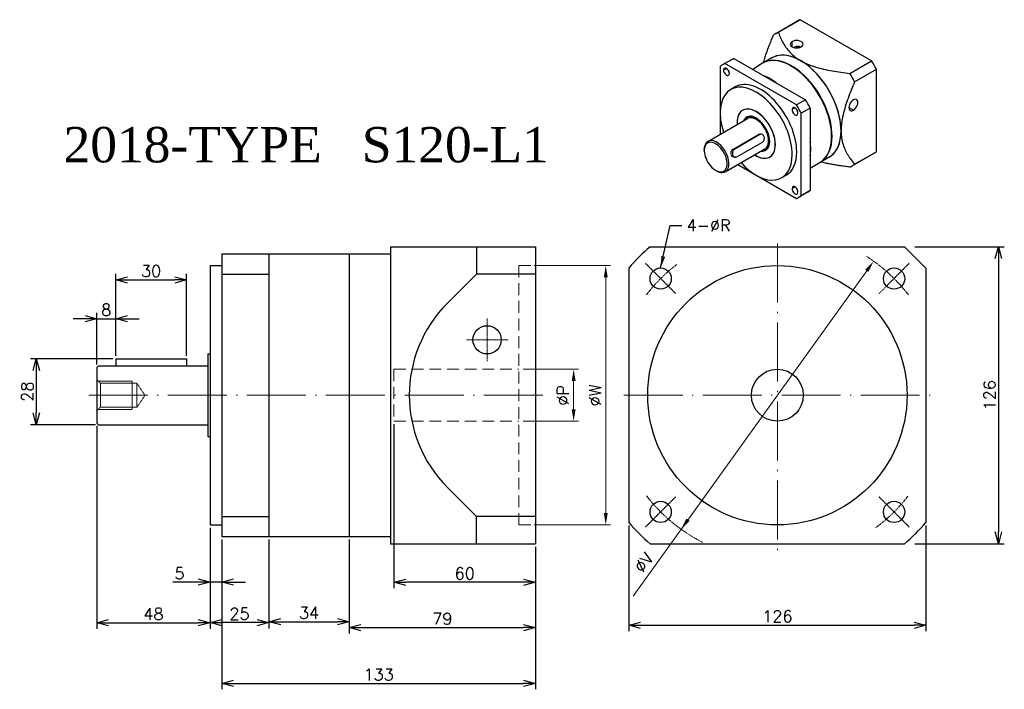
# Model space of a CAD drawing. Header units: millimetres. Extents: x 1580 to 2947, y 1841 to 2449.
# Tile 3 of 5: x 1794 to 2212, y 2160 to 2444. Entities that reach past the tile are written whole.
import ezdxf

# ---------------------------------------------------------------- set-up
doc = ezdxf.new("R2010")
doc.units = ezdxf.units.MM
doc.linetypes.add('CEN', pattern=[0.67, 0.5, -0.08, 0.01, -0.08])
doc.linetypes.add('DASHED', pattern=[0.75, 0.5, -0.25])
for name, color, linetype, lineweight in [('AM_0', 7, 'Continuous', 50), ('CEN', 6, 'CEN', 15), ('DASH', 1, 'DASHED', 15), ('DIM', 4, 'Continuous', 15)]:
    doc.layers.add(name, color=color, linetype=linetype, lineweight=lineweight)
doc.styles.get("Standard").update_dxf_attribs({"font": 'txt.shx', "bigfont": 'chineset.shx'})
doc.dimstyles.new('ISO-25', dxfattribs={"dimscale": 2, "dimtxt": 2.5, "dimasz": 2.5, "dimexe": 1.25, "dimexo": 0.625, "dimtad": 1, "dimtxsty": 'Standard', "dimblk": 'OPEN30', "dimcen": 2.5, "dimclrd": 1, "dimclre": 1, "dimadec": 0, "dimazin": 0, "dimtfac": 1, "dimtmove": 0, "dimatfit": 3, "dimfxl": 1, "dimarcsym": 0})
doc.dimstyles.get("Standard").update_dxf_attribs({"dimtxt": 0.18, "dimasz": 0.18, "dimexe": 0.18, "dimexo": 0.0625, "dimgap": 0.09, "dimtad": 0, "dimtih": 1, "dimtoh": 1, "dimdec": 4, "dimzin": 0, "dimdsep": 46, "dimtxsty": 'Standard', "dimcen": 0.09, "dimadec": 0, "dimazin": 0, "dimtfac": 1, "dimtdec": 4, "dimtofl": 0, "dimtmove": 0, "dimatfit": 3, "dimfxl": 1, "dimtolj": 1, "dimtzin": 0, "dimarcsym": 0})

# ---------------------------------------------------------------- blocks, each defined once
blk = doc.blocks.new('_Open30')
at = {"color": 0, "linetype": 'ByBlock', "lineweight": -2}
for p, q in [((-1, 0.268), (0, 0)), ((0, 0), (-1, -0.268)), ((0, 0), (-1, 0))]:
    blk.add_line(p, q, dxfattribs=at)
blk = doc.blocks.new('*D14')
at = {"color": 1, "lineweight": -2, "transparency": 16777216}
for p, q in [((1934.13, 2223.27), (1934.13, 2183.44)), ((2013.13, 2220.27), (2013.13, 2183.44)), ((1939.13, 2185.94), (2008.13, 2185.94))]:
    blk.add_line(p, q, dxfattribs=at)
at = {"layer": 'Defpoints', "color": 0, "transparency": 16777216}
for p in [(1934.13, 2224.52), (2013.13, 2221.52), (2013.13, 2185.94)]:
    blk.add_point(p, dxfattribs=at)
at = {"color": 1, "lineweight": -2, "transparency": 16777216, "xscale": 5, "yscale": 5, "zscale": 5, "rotation": 180}
blk.add_blockref('_Open30', (1934.13, 2185.94), dxfattribs=at)
at = {"color": 1, "lineweight": -2, "transparency": 16777216, "xscale": 5, "yscale": 5, "zscale": 5}
blk.add_blockref('_Open30', (2013.13, 2185.94), dxfattribs=at)
at = {"color": 0, "transparency": 16777216, "insert": (1973.63, 2189.69), "char_height": 5, "attachment_point": 5}
blk.add_mtext('79', dxfattribs=at)
blk = doc.blocks.new('*D16')
at = {"color": 1, "lineweight": -2, "transparency": 16777216}
for p, q in [((1827.13, 2271.47), (1827.13, 2185.47)), ((1875.13, 2228.27), (1875.13, 2185.47)), ((1832.13, 2187.97), (1870.13, 2187.97))]:
    blk.add_line(p, q, dxfattribs=at)
at = {"layer": 'Defpoints', "color": 0, "transparency": 16777216}
for p in [(1827.13, 2272.72), (1875.13, 2229.52), (1875.13, 2187.97)]:
    blk.add_point(p, dxfattribs=at)
at = {"color": 1, "lineweight": -2, "transparency": 16777216, "xscale": 5, "yscale": 5, "zscale": 5, "rotation": 180}
blk.add_blockref('_Open30', (1827.13, 2187.97), dxfattribs=at)
at = {"color": 1, "lineweight": -2, "transparency": 16777216, "xscale": 5, "yscale": 5, "zscale": 5}
blk.add_blockref('_Open30', (1875.13, 2187.97), dxfattribs=at)
at = {"color": 0, "transparency": 16777216, "insert": (1851.13, 2191.72), "char_height": 5, "attachment_point": 5}
blk.add_mtext('48', dxfattribs=at)
blk = doc.blocks.new('*D17')
at = {"color": 1, "lineweight": -2, "transparency": 16777216}
for p, q in [((1875.13, 2228.27), (1875.13, 2202.72)), ((1880.13, 2223.27), (1880.13, 2202.72)), ((1870.13, 2205.22), (1859.29, 2205.22)), ((1880.13, 2205.22), (1875.13, 2205.22)), ((1885.13, 2205.22), (1890.13, 2205.22))]:
    blk.add_line(p, q, dxfattribs=at)
at = {"layer": 'Defpoints', "color": 0, "transparency": 16777216}
for p in [(1875.13, 2229.52), (1880.13, 2224.52), (1875.13, 2205.22)]:
    blk.add_point(p, dxfattribs=at)
at = {"color": 1, "lineweight": -2, "transparency": 16777216, "xscale": 5, "yscale": 5, "zscale": 5}
blk.add_blockref('_Open30', (1875.13, 2205.22), dxfattribs=at)
at = {"color": 1, "lineweight": -2, "transparency": 16777216, "xscale": 5, "yscale": 5, "zscale": 5, "rotation": 180}
blk.add_blockref('_Open30', (1880.13, 2205.22), dxfattribs=at)
at = {"color": 0, "transparency": 16777216, "insert": (1862.21, 2208.97), "char_height": 5, "attachment_point": 5}
blk.add_mtext('5', dxfattribs=at)
blk = doc.blocks.new('*D18')
at = {"color": 1, "lineweight": -2, "transparency": 16777216}
for p, q in [((1875.13, 2228.27), (1875.13, 2185.54)), ((1900.13, 2223.27), (1900.13, 2185.54)), ((1895.13, 2188.04), (1880.13, 2188.04))]:
    blk.add_line(p, q, dxfattribs=at)
at = {"layer": 'Defpoints', "color": 0, "transparency": 16777216}
for p in [(1875.13, 2229.52), (1900.13, 2224.52), (1875.13, 2188.04)]:
    blk.add_point(p, dxfattribs=at)
at = {"color": 1, "lineweight": -2, "transparency": 16777216, "xscale": 5, "yscale": 5, "zscale": 5, "rotation": 180}
blk.add_blockref('_Open30', (1875.13, 2188.04), dxfattribs=at)
at = {"color": 1, "lineweight": -2, "transparency": 16777216, "xscale": 5, "yscale": 5, "zscale": 5}
blk.add_blockref('_Open30', (1900.13, 2188.04), dxfattribs=at)
at = {"color": 0, "transparency": 16777216, "insert": (1887.63, 2191.79), "char_height": 5, "attachment_point": 5}
blk.add_mtext('25', dxfattribs=at)
blk = doc.blocks.new('*D19')
at = {"color": 1, "lineweight": -2, "transparency": 16777216}
for p, q in [((1900.13, 2223.27), (1900.13, 2185.93)), ((1934.13, 2223.27), (1934.13, 2185.93)), ((1905.13, 2188.43), (1929.13, 2188.43))]:
    blk.add_line(p, q, dxfattribs=at)
at = {"layer": 'Defpoints', "color": 0, "transparency": 16777216}
for p in [(1900.13, 2224.52), (1934.13, 2224.52), (1934.13, 2188.43)]:
    blk.add_point(p, dxfattribs=at)
at = {"color": 1, "lineweight": -2, "transparency": 16777216, "xscale": 5, "yscale": 5, "zscale": 5, "rotation": 180}
blk.add_blockref('_Open30', (1900.13, 2188.43), dxfattribs=at)
at = {"color": 1, "lineweight": -2, "transparency": 16777216, "xscale": 5, "yscale": 5, "zscale": 5}
blk.add_blockref('_Open30', (1934.13, 2188.43), dxfattribs=at)
at = {"color": 0, "transparency": 16777216, "insert": (1917.13, 2192.18), "char_height": 5, "attachment_point": 5}
blk.add_mtext('34', dxfattribs=at)
blk = doc.blocks.new('*D21')
at = {"color": 1, "lineweight": -2, "transparency": 16777216}
for p, q in [((1880.13, 2223.27), (1880.13, 2159.76)), ((2013.13, 2220.27), (2013.13, 2159.76)), ((1885.13, 2162.26), (2008.13, 2162.26))]:
    blk.add_line(p, q, dxfattribs=at)
at = {"layer": 'Defpoints', "color": 0, "transparency": 16777216}
for p in [(1880.13, 2224.52), (2013.13, 2221.52), (2013.13, 2162.26)]:
    blk.add_point(p, dxfattribs=at)
at = {"color": 1, "lineweight": -2, "transparency": 16777216, "xscale": 5, "yscale": 5, "zscale": 5, "rotation": 180}
blk.add_blockref('_Open30', (1880.13, 2162.26), dxfattribs=at)
at = {"color": 1, "lineweight": -2, "transparency": 16777216, "xscale": 5, "yscale": 5, "zscale": 5}
blk.add_blockref('_Open30', (2013.13, 2162.26), dxfattribs=at)
at = {"color": 0, "transparency": 16777216, "insert": (1946.63, 2166.01), "char_height": 5, "attachment_point": 5}
blk.add_mtext('133', dxfattribs=at)
blk = doc.blocks.new('*D22')
at = {"color": 1, "lineweight": -2, "transparency": 16777216}
for p, q in [((1953.13, 2272.27), (1953.13, 2202.65)), ((2013.13, 2220.27), (2013.13, 2202.65)), ((2008.13, 2205.15), (1958.13, 2205.15))]:
    blk.add_line(p, q, dxfattribs=at)
at = {"layer": 'Defpoints', "color": 0, "transparency": 16777216}
for p in [(1953.13, 2273.52), (2013.13, 2221.52), (1953.13, 2205.15)]:
    blk.add_point(p, dxfattribs=at)
at = {"color": 1, "lineweight": -2, "transparency": 16777216, "xscale": 5, "yscale": 5, "zscale": 5, "rotation": 180}
blk.add_blockref('_Open30', (1953.13, 2205.15), dxfattribs=at)
at = {"color": 1, "lineweight": -2, "transparency": 16777216, "xscale": 5, "yscale": 5, "zscale": 5}
blk.add_blockref('_Open30', (2013.13, 2205.15), dxfattribs=at)
at = {"color": 0, "transparency": 16777216, "insert": (1983.13, 2208.9), "char_height": 5, "attachment_point": 5}
blk.add_mtext('60', dxfattribs=at)
blk = doc.blocks.new('*D23')
at = {"color": 1, "lineweight": -2, "transparency": 16777216}
for p, q in [((2173.96, 2347.52), (2211.96, 2347.52)), ((2209.46, 2342.52), (2209.46, 2226.52)), ((2173.96, 2221.52), (2211.96, 2221.52))]:
    blk.add_line(p, q, dxfattribs=at)
at = {"layer": 'Defpoints', "color": 0, "transparency": 16777216}
for p in [(2172.71, 2347.52), (2172.71, 2221.52), (2209.46, 2221.52)]:
    blk.add_point(p, dxfattribs=at)
at = {"color": 1, "lineweight": -2, "transparency": 16777216, "xscale": 5, "yscale": 5, "zscale": 5}
for p, rotation in [((2209.46, 2347.52), 90), ((2209.46, 2221.52), 270)]:
    blk.add_blockref('_Open30', p, dxfattribs=dict(at, rotation=rotation))
at = {"color": 0, "transparency": 16777216, "insert": (2205.71, 2284.52), "char_height": 5, "attachment_point": 5, "rotation": 90}
blk.add_mtext('126', dxfattribs=at)
blk = doc.blocks.new('*D24')
at = {"color": 1, "lineweight": -2, "transparency": 16777216}
for p, q in [((2052.73, 2229.31), (2052.73, 2184.46)), ((2178.73, 2229.31), (2178.73, 2184.46)), ((2057.73, 2186.96), (2173.73, 2186.96))]:
    blk.add_line(p, q, dxfattribs=at)
at = {"layer": 'Defpoints', "color": 0, "transparency": 16777216}
for p in [(2052.73, 2230.56), (2178.73, 2230.56), (2178.73, 2186.96)]:
    blk.add_point(p, dxfattribs=at)
at = {"color": 1, "lineweight": -2, "transparency": 16777216, "xscale": 5, "yscale": 5, "zscale": 5, "rotation": 180}
blk.add_blockref('_Open30', (2052.73, 2186.96), dxfattribs=at)
at = {"color": 1, "lineweight": -2, "transparency": 16777216, "xscale": 5, "yscale": 5, "zscale": 5}
blk.add_blockref('_Open30', (2178.73, 2186.96), dxfattribs=at)
at = {"color": 0, "transparency": 16777216, "insert": (2115.73, 2190.71), "char_height": 5, "attachment_point": 5}
blk.add_mtext('126', dxfattribs=at)
blk = doc.blocks.new('*D31')
at = {"color": 1, "lineweight": -2, "transparency": 16777216}
for p, q in [((1827.13, 2297.57), (1827.13, 2319.48)), ((1835.13, 2301.27), (1835.13, 2319.48)), ((1822.13, 2316.98), (1817.13, 2316.98)), ((1827.13, 2316.98), (1835.13, 2316.98)), ((1840.13, 2316.98), (1845.13, 2316.98))]:
    blk.add_line(p, q, dxfattribs=at)
at = {"layer": 'Defpoints', "color": 0, "transparency": 16777216}
for p in [(1835.13, 2316.98), (1835.13, 2300.02), (1827.13, 2296.32)]:
    blk.add_point(p, dxfattribs=at)
at = {"color": 1, "lineweight": -2, "transparency": 16777216, "xscale": 5, "yscale": 5, "zscale": 5}
blk.add_blockref('_Open30', (1827.13, 2316.98), dxfattribs=at)
at = {"color": 1, "lineweight": -2, "transparency": 16777216, "xscale": 5, "yscale": 5, "zscale": 5, "rotation": 180}
blk.add_blockref('_Open30', (1835.13, 2316.98), dxfattribs=at)
at = {"color": 0, "transparency": 16777216, "insert": (1831.13, 2320.73), "char_height": 5, "attachment_point": 5}
blk.add_mtext('8', dxfattribs=at)
blk = doc.blocks.new('*D32')
at = {"color": 1, "lineweight": -2, "transparency": 16777216}
for p, q in [((1835.13, 2301.27), (1835.13, 2335.96)), ((1865.13, 2301.27), (1865.13, 2335.96)), ((1840.13, 2333.46), (1860.13, 2333.46))]:
    blk.add_line(p, q, dxfattribs=at)
at = {"layer": 'Defpoints', "color": 0, "transparency": 16777216}
for p in [(1865.13, 2333.46), (1835.13, 2300.02), (1865.13, 2300.02)]:
    blk.add_point(p, dxfattribs=at)
at = {"color": 1, "lineweight": -2, "transparency": 16777216, "xscale": 5, "yscale": 5, "zscale": 5, "rotation": 180}
blk.add_blockref('_Open30', (1835.13, 2333.46), dxfattribs=at)
at = {"color": 1, "lineweight": -2, "transparency": 16777216, "xscale": 5, "yscale": 5, "zscale": 5}
blk.add_blockref('_Open30', (1865.13, 2333.46), dxfattribs=at)
at = {"color": 0, "transparency": 16777216, "insert": (1850.13, 2337.21), "char_height": 5, "attachment_point": 5}
blk.add_mtext('30', dxfattribs=at)
blk = doc.blocks.new('*D36')
at = {"color": 1, "lineweight": -2, "transparency": 16777216}
for p, q in [((1833.88, 2300.02), (1798.94, 2300.02)), ((1801.44, 2295.02), (1801.44, 2277.02)), ((1826.58, 2272.02), (1798.94, 2272.02))]:
    blk.add_line(p, q, dxfattribs=at)
at = {"layer": 'Defpoints', "color": 0, "transparency": 16777216}
for p in [(1835.13, 2300.02), (1801.44, 2272.02), (1827.83, 2272.02)]:
    blk.add_point(p, dxfattribs=at)
at = {"color": 1, "lineweight": -2, "transparency": 16777216, "xscale": 5, "yscale": 5, "zscale": 5}
for p, rotation in [((1801.44, 2300.02), 90), ((1801.44, 2272.02), 270)]:
    blk.add_blockref('_Open30', p, dxfattribs=dict(at, rotation=rotation))
at = {"color": 0, "transparency": 16777216, "insert": (1797.69, 2286.02), "char_height": 5, "attachment_point": 5, "rotation": 90}
blk.add_mtext('28', dxfattribs=at)

msp = doc.modelspace()

# ---------------------------------------------------------------- linework, layer by layer
for p, q in [((1951.627, 2347.517), (1951.627, 2221.517)), ((1951.627, 2347.517), (2013.127, 2347.517)), ((1988.127, 2347.517), (1988.127, 2335.908)), ((2013.127, 2347.517), (2013.127, 2221.517)), ((2061.766, 2347.517), (2169.686, 2347.517)), ((2169.686, 2347.517), (2178.726, 2338.477)), ((1880.127, 2344.517), (1951.627, 2344.517)), ((1880.127, 2344.517), (1880.127, 2224.517)), ((1900.127, 2344.517), (1900.127, 2224.517)), ((1934.127, 2344.517), (1934.127, 2224.517)), ((1875.127, 2339.517), (1875.127, 2229.517)), ((1875.127, 2339.517), (1880.127, 2339.517)), ((2052.726, 2338.477), (2052.726, 2230.557)), ((2178.726, 2338.477), (2178.726, 2230.557)), ((1880.127, 2335.908), (1900.127, 2335.908)), ((1988.127, 2335.908), (1975.813, 2323.594)), ((2013.127, 2335.908), (1988.127, 2335.908)), ((1874.127, 2302.017), (1874.127, 2267.017)), ((1827.127, 2296.317), (1827.827, 2297.017)), ((1827.827, 2297.017), (1874.127, 2297.017)), ((1835.127, 2300.017), (1835.127, 2297.017)), ((1835.127, 2300.017), (1865.127, 2300.017)), ((1865.127, 2300.017), (1865.127, 2297.017)), ((1827.127, 2296.317), (1827.127, 2272.717)), ((1827.127, 2272.717), (1827.827, 2272.017)), ((1827.827, 2272.017), (1874.127, 2272.017)), ((1988.127, 2233.126), (1975.813, 2245.44)), ((1880.127, 2233.126), (1900.127, 2233.126)), ((2013.127, 2233.126), (1988.127, 2233.126)), ((1988.127, 2221.517), (1988.127, 2233.126)), ((1875.127, 2229.517), (1880.127, 2229.517)), ((1880.127, 2224.517), (1951.627, 2224.517)), ((1951.627, 2221.517), (2013.127, 2221.517)), ((2061.766, 2221.517), (2169.686, 2221.517))]:
    msp.add_line(p, q)
at = {"ltscale": 3}
for p, q in [((1874.127, 2302.017), (1875.127, 2302.017)), ((1874.127, 2267.017), (1875.127, 2267.017))]:
    msp.add_line(p, q, dxfattribs=at)
for centre, radius in [((2115.726, 2284.517), 55), ((2066.229, 2334.014), 4.5), ((2165.223, 2334.014), 4.5), ((1992.627, 2308.017), 6), ((2115.726, 2284.517), 11), ((2066.229, 2235.019), 4.5), ((2165.223, 2235.019), 4.5)]:
    msp.add_circle(centre, radius)
for centre, radius, start, end in [((2115.726, 2284.517), 82.95, 130.58042, 139.41958), ((2014.89, 2284.517), 55.263, 135, 225), ((2115.726, 2284.517), 82.95, 220.58042, 229.41958), ((2115.726, 2284.517), 82.95, 310.58042, 319.41958)]:
    msp.add_arc(centre, radius, start, end)
at = {"layer": 'AM_0', "color": 7, "linetype": 'Continuous', "lineweight": 25}
for p, q in [((2115.095, 2437.977), (2124.3, 2443.292)), ((2116.141, 2438.508), (2125.347, 2443.823)), ((2155.666, 2426.319), (2125.347, 2443.823)), ((2121.98, 2432.314), (2121.98, 2434.52)), ((2123.947, 2431.858), (2124.877, 2432.395)), ((2096.269, 2426.842), (2092.45, 2424.637)), ((2097.316, 2427.373), (2093.496, 2425.168)), ((2097.316, 2427.373), (2127.635, 2409.869)), ((2113.423, 2427.64), (2109.818, 2425.559)), ((2146.46, 2421.004), (2155.666, 2426.319)), ((2091.467, 2423.996), (2091.467, 2395.22)), ((2094.138, 2423.147), (2092.896, 2422.43)), ((2123.815, 2407.663), (2093.496, 2425.168)), ((2109.406, 2425.336), (2105.355, 2422.732)), ((2121.751, 2424.022), (2121.56, 2424.132)), ((2148.49, 2417.488), (2157.695, 2422.803)), ((2157.695, 2387.794), (2157.695, 2422.803)), ((2097.852, 2415.28), (2095.942, 2414.178)), ((2127.635, 2409.869), (2123.815, 2407.663)), ((2123.173, 2406.383), (2121.932, 2405.666)), ((2129.664, 2406.353), (2125.845, 2404.148)), ((2129.664, 2406.353), (2129.664, 2371.344)), ((2146.045, 2406.512), (2147.955, 2405.409)), ((2086.225, 2392.194), (2103.032, 2401.897)), ((2104.379, 2402.613), (2104.452, 2402.852)), ((2125.845, 2369.139), (2125.845, 2404.148)), ((2096.792, 2388.816), (2107.678, 2395.102)), ((2108.331, 2395.081), (2097.444, 2388.796)), ((2108.331, 2395.081), (2107.678, 2395.102)), ((2108.917, 2395.233), (2108.284, 2395.253)), ((2084.686, 2388.352), (2084.686, 2388.793)), ((2093.652, 2379.328), (2110.46, 2389.032)), ((2097.444, 2388.796), (2096.792, 2388.816)), ((2098.505, 2385.591), (2109.391, 2391.876)), ((2097.919, 2385.439), (2097.287, 2385.459)), ((2109.17, 2388.287), (2109.385, 2388.18)), ((2137.725, 2385.548), (2129.664, 2380.627)), ((2137.719, 2385.559), (2134.113, 2383.478)), ((2147.507, 2381.838), (2156.712, 2387.153)), ((2148.49, 2382.479), (2157.695, 2387.794)), ((2098.894, 2382.355), (2123.815, 2367.967)), ((2089.557, 2379.917), (2089.939, 2379.696)), ((2091.638, 2379.255), (2092.183, 2378.982)), ((2119.46, 2377.854), (2117.55, 2376.752)), ((2123.173, 2372.855), (2121.932, 2372.138)), ((2128.681, 2370.703), (2124.862, 2368.498)), ((2129.664, 2371.344), (2125.845, 2369.139))]:
    msp.add_line(p, q, dxfattribs=at)
for points in [[(2109.794, 2425.546), (2109.933, 2426.039), (2110.077, 2426.53), (2110.225, 2427.022), (2110.378, 2427.514), (2110.534, 2428.006), (2110.695, 2428.498), (2110.86, 2428.989), (2111.028, 2429.481), (2111.2, 2429.972), (2111.375, 2430.463), (2111.553, 2430.955), (2111.734, 2431.446), (2111.919, 2431.937), (2112.106, 2432.428), (2112.296, 2432.919), (2112.488, 2433.41), (2112.683, 2433.901), (2112.88, 2434.392), (2113.08, 2434.883), (2113.282, 2435.374), (2113.487, 2435.864), (2113.693, 2436.355), (2113.901, 2436.846), (2114.112, 2437.336)], [(2116.141, 2438.508), (2116.34, 2437.96), (2116.548, 2437.414), (2116.766, 2436.869), (2116.996, 2436.327), (2117.237, 2435.787), (2117.492, 2435.249), (2117.76, 2434.714), (2118.042, 2434.182), (2118.341, 2433.652), (2118.657, 2433.126), (2118.99, 2432.604), (2119.344, 2432.085), (2119.719, 2431.57), (2120.117, 2431.06), (2120.54, 2430.554), (2120.99, 2430.054), (2121.465, 2429.562), (2121.966, 2429.081), (2122.494, 2428.612), (2123.05, 2428.154), (2123.634, 2427.708), (2124.249, 2427.275), (2124.894, 2426.855), (2125.571, 2426.448)], [(2125.459, 2432.147), (2125.362, 2432.207), (2125.261, 2432.261), (2125.157, 2432.307), (2125.05, 2432.346), (2124.941, 2432.379), (2124.829, 2432.405), (2124.715, 2432.424), (2124.6, 2432.437), (2124.484, 2432.443), (2124.367, 2432.444), (2124.25, 2432.438), (2124.133, 2432.428), (2124.015, 2432.412), (2123.897, 2432.391), (2123.781, 2432.366), (2123.665, 2432.337), (2123.55, 2432.305), (2123.435, 2432.268), (2123.321, 2432.229), (2123.208, 2432.187), (2123.097, 2432.142), (2122.988, 2432.095), (2122.88, 2432.047), (2122.773, 2431.997)], [(2125.571, 2426.448), (2126.275, 2426.057), (2127.002, 2425.685), (2127.751, 2425.331), (2128.521, 2424.994), (2129.312, 2424.674), (2130.122, 2424.37), (2130.951, 2424.082), (2131.799, 2423.809), (2132.663, 2423.549), (2133.541, 2423.304), (2134.427, 2423.073), (2135.321, 2422.856), (2136.222, 2422.651), (2137.128, 2422.458), (2138.041, 2422.275), (2138.959, 2422.103), (2139.882, 2421.939), (2140.81, 2421.784), (2141.743, 2421.637), (2142.679, 2421.498), (2143.619, 2421.365), (2144.563, 2421.239), (2145.51, 2421.118), (2146.46, 2421.004)], [(2148.49, 2417.488), (2148.114, 2416.609), (2147.745, 2415.729), (2147.383, 2414.849), (2147.028, 2413.969), (2146.681, 2413.089), (2146.342, 2412.21), (2146.013, 2411.33), (2145.693, 2410.45), (2145.384, 2409.57), (2145.087, 2408.689), (2144.801, 2407.809), (2144.528, 2406.929), (2144.27, 2406.048), (2144.027, 2405.168), (2143.801, 2404.287), (2143.592, 2403.407), (2143.404, 2402.532), (2143.238, 2401.666), (2143.095, 2400.81), (2142.977, 2399.962), (2142.883, 2399.125), (2142.815, 2398.298), (2142.774, 2397.481), (2142.76, 2396.676)], [(2108.215, 2395.253), (2108.218, 2395.253), (2108.221, 2395.253), (2108.225, 2395.254), (2108.228, 2395.254), (2108.231, 2395.254), (2108.235, 2395.254), (2108.238, 2395.254), (2108.241, 2395.254), (2108.245, 2395.254), (2108.248, 2395.254), (2108.251, 2395.254), (2108.255, 2395.254), (2108.258, 2395.254), (2108.261, 2395.254), (2108.265, 2395.254), (2108.268, 2395.254), (2108.271, 2395.254), (2108.275, 2395.254), (2108.278, 2395.254), (2108.281, 2395.253), (2108.285, 2395.253), (2108.288, 2395.253), (2108.292, 2395.253), (2108.295, 2395.253)], [(2142.76, 2396.676), (2142.774, 2395.886), (2142.815, 2395.118), (2142.883, 2394.371), (2142.976, 2393.643), (2143.094, 2392.935), (2143.236, 2392.246), (2143.401, 2391.574), (2143.588, 2390.919), (2143.796, 2390.28), (2144.022, 2389.659), (2144.266, 2389.057), (2144.524, 2388.473), (2144.797, 2387.906), (2145.083, 2387.354), (2145.382, 2386.817), (2145.691, 2386.293), (2146.011, 2385.781), (2146.341, 2385.281), (2146.68, 2384.791), (2147.027, 2384.311), (2147.382, 2383.841), (2147.744, 2383.379), (2148.114, 2382.925), (2148.49, 2382.479)], [(2096.376, 2388.418), (2096.39, 2388.438), (2096.404, 2388.459), (2096.418, 2388.479), (2096.433, 2388.498), (2096.448, 2388.518), (2096.464, 2388.537), (2096.48, 2388.555), (2096.496, 2388.574), (2096.512, 2388.592), (2096.529, 2388.609), (2096.545, 2388.627), (2096.563, 2388.644), (2096.58, 2388.66), (2096.598, 2388.676), (2096.616, 2388.692), (2096.635, 2388.707), (2096.653, 2388.723), (2096.672, 2388.737), (2096.692, 2388.751), (2096.711, 2388.765), (2096.731, 2388.779), (2096.751, 2388.792), (2096.771, 2388.804), (2096.792, 2388.816)], [(2096.13, 2386.82), (2096.12, 2386.876), (2096.111, 2386.933), (2096.103, 2386.989), (2096.097, 2387.046), (2096.091, 2387.104), (2096.087, 2387.161), (2096.084, 2387.219), (2096.083, 2387.277), (2096.082, 2387.335), (2096.083, 2387.392), (2096.085, 2387.449), (2096.089, 2387.505), (2096.093, 2387.562), (2096.099, 2387.617), (2096.107, 2387.673), (2096.115, 2387.728), (2096.125, 2387.783), (2096.137, 2387.837), (2096.149, 2387.891), (2096.163, 2387.943), (2096.179, 2387.995), (2096.195, 2388.046), (2096.213, 2388.095), (2096.232, 2388.144)], [(2096.999, 2385.519), (2096.956, 2385.537), (2096.914, 2385.557), (2096.873, 2385.58), (2096.833, 2385.604), (2096.794, 2385.631), (2096.755, 2385.66), (2096.717, 2385.691), (2096.679, 2385.724), (2096.642, 2385.759), (2096.606, 2385.796), (2096.572, 2385.835), (2096.538, 2385.876), (2096.505, 2385.919), (2096.473, 2385.963), (2096.442, 2386.009), (2096.413, 2386.057), (2096.384, 2386.107), (2096.356, 2386.158), (2096.329, 2386.211), (2096.304, 2386.265), (2096.28, 2386.32), (2096.257, 2386.376), (2096.236, 2386.433), (2096.216, 2386.492)], [(2097.296, 2385.458), (2097.296, 2385.458), (2097.295, 2385.458), (2097.295, 2385.458), (2097.295, 2385.458), (2097.294, 2385.458), (2097.294, 2385.458), (2097.293, 2385.458), (2097.293, 2385.458), (2097.293, 2385.458), (2097.292, 2385.458), (2097.292, 2385.458), (2097.291, 2385.458), (2097.291, 2385.458), (2097.291, 2385.458), (2097.29, 2385.458), (2097.29, 2385.458), (2097.29, 2385.458), (2097.289, 2385.459), (2097.289, 2385.459), (2097.288, 2385.459), (2097.288, 2385.459), (2097.288, 2385.459), (2097.287, 2385.459), (2097.287, 2385.459)], [(2146.46, 2381.307), (2145.929, 2381.371), (2145.4, 2381.436), (2144.871, 2381.502), (2144.344, 2381.571), (2143.818, 2381.641), (2143.292, 2381.714), (2142.768, 2381.788), (2142.245, 2381.865), (2141.724, 2381.944), (2141.203, 2382.025), (2140.684, 2382.108), (2140.167, 2382.194), (2139.651, 2382.283), (2139.136, 2382.374), (2138.623, 2382.468), (2138.112, 2382.565), (2137.602, 2382.665), (2137.095, 2382.769), (2136.589, 2382.875), (2136.085, 2382.985), (2135.583, 2383.099), (2135.083, 2383.216), (2134.586, 2383.337), (2134.091, 2383.463)]]:
    msp.add_lwpolyline(points, dxfattribs=at)
for centre, major_axis, ratio, start_param, end_param in [((2140.506, 2415.223), (-16.206, 28.07), 0.5773503, 6.2205214, 6.2831853), ((2131.301, 2409.908), (-16.206, 28.07), 0.5773503, 6.2205214, 6.3458492), ((2123.89, 2433.417), (-2.701, 0), 0.5773503, 5.4977871, 8.6393798), ((2123.89, 2433.417), (2.701, 0), 0.5773503, 5.4977871, 8.6393798), ((2125.571, 2406.6), (-12.148, 21.041), 0.5773503, 3.9269908, 6.2831853), ((2112.475, 2398.773), (-16.206, 28.07), 0.5773503, 6.2205214, 6.2831853), ((2121.56, 2404.284), (-12.155, 21.052), 0.5773503, 6.0213859, 6.2831853), ((2121.751, 2404.394), (-12.148, 21.041), 0.5773503, 3.9269908, 6.2556778), ((2121.56, 2404.284), (12.155, -21.052), 0.5773503, 0, 2.8797933), ((2125.571, 2406.6), (-12.155, 21.052), 0.5773503, 5.4977871, 6.3165202), ((2125.571, 2406.6), (-12.155, 21.052), 0.5773503, 3.9269908, 5.4977871), ((2140.506, 2415.223), (-16.206, 28.07), 0.5773503, 4.6497251, 4.7750529), ((2108.656, 2396.567), (-16.206, 28.07), 0.5773503, 6.2205214, 6.3458492), ((2094.138, 2421.713), (-0.878, 1.52), 0.5773503, 3.9269908, 7.0685835), ((2094.138, 2421.713), (0.878, -1.52), 0.5773503, 3.9269908, 7.0685835), ((2121.751, 2404.394), (12.019, -20.818), 0.5773503, 0.7853982, 2.3561945), ((2106.746, 2395.465), (-10.804, 18.713), 0.5773503, 3.9269908, 7.0685835), ((2108.656, 2396.567), (-10.804, 18.713), 0.5773503, 3.9269908, 6.2831853), ((2112.666, 2398.883), (12.154, -21.052), 0.5773503, 2.2069849, 2.5054041), ((2131.301, 2409.908), (16.206, -28.07), 0.5773503, 1.5081324, 1.6334602), ((2112.475, 2398.773), (16.206, -28.07), 0.5773503, 1.5081324, 1.6334602), ((2147.955, 2407.614), (-1.35, -2.339), 0.5773503, 3.9269908, 7.0685835), ((2147.955, 2407.614), (1.35, 2.339), 0.5773503, 3.9269908, 7.0685835), ((2106.746, 2395.465), (-5.74, 9.941), 0.5773503, 4.8256815, 7.1502611), ((2106.746, 2395.465), (-5.74, 9.941), 0.5773503, 3.9269908, 7.0685835), ((2123.173, 2404.949), (-0.878, 1.52), 0.5773503, 3.9269908, 7.0685835), ((2123.173, 2404.949), (0.878, -1.52), 0.5773503, 3.9269908, 7.0685835), ((2108.656, 2396.567), (-16.206, 28.07), 0.5773503, 4.6497251, 4.7750529), ((2106.746, 2395.465), (10.804, -18.713), 0.5773503, 3.9269908, 4.3614816), ((2106.746, 2395.465), (-4.051, 7.017), 0.5773503, 4.8256815, 6.6943232), ((2106.937, 2395.575), (-4.051, 7.017), 0.5773503, 0.0235724, 0.4111379), ((2106.746, 2395.465), (-3.916, 6.783), 0.5773503, 5.9392763, 6.6062218), ((2106.746, 2395.465), (-3.714, 6.433), 0.5773503, 5.9392763, 6.2831853), ((2106.746, 2395.465), (3.916, -6.783), 0.5773503, 5.9601488, 9.080869), ((2106.746, 2395.465), (3.714, -6.433), 0.5773503, 0, 2.7976837), ((2106.746, 2395.465), (-5.74, 9.941), 0.5773503, 0.7853982, 0.8670758), ((2106.746, 2395.465), (5.74, -9.941), 0.5773503, 5.4161095, 7.9672742), ((2106.746, 2395.465), (4.051, -7.017), 0.5773503, 5.8720474, 7.9672742), ((2089.939, 2385.761), (-3.714, 6.433), 0.5773503, 5.9392763, 7.0685835), ((2108.861, 2393.479), (0.056, 1.755), 0.7686857, 3.5865331, 6.7281257), ((2121.751, 2404.394), (12.148, -21.041), 0.5773503, 0.0275075, 0.7853982), ((2125.571, 2406.6), (12.155, -21.052), 0.5773503, 6.2498504, 7.0685835), ((2125.571, 2406.6), (12.148, -21.041), 0.5773503, 0, 0.7853982), ((2089.557, 2385.541), (-3.444, 5.965), 0.5773503, 5.9392763, 9.080869), ((2089.557, 2385.541), (3.444, -5.965), 0.5773503, 5.9392763, 9.080869), ((2089.939, 2385.761), (-3.714, 6.433), 0.5773503, 2.7976837, 5.9392763), ((2097.975, 2387.193), (-0.056, -1.755), 0.7686857, 3.5865331, 6.7281257), ((2106.746, 2395.465), (5.74, -9.941), 0.5773503, 5.4161095, 7.0685835), ((2106.937, 2395.575), (4.051, -7.017), 0.5773503, 5.9392763, 6.2596129), ((2112.666, 2398.883), (12.154, -21.052), 0.5773503, 0.6361886, 0.9346077), ((2106.746, 2395.465), (10.804, -18.713), 0.5773503, 5.0632963, 7.0685835), ((2106.937, 2395.575), (4.051, -7.017), 0.5773503, 5.8720474, 5.9392763), ((2108.656, 2396.567), (10.804, -18.713), 0.5773503, 0, 0.7853982), ((2140.506, 2415.223), (16.206, -28.07), 0.5773503, 0, 0.0626639), ((2131.301, 2409.908), (16.206, -28.07), 0.5773503, 6.2205214, 6.3458492), ((2089.939, 2385.761), (3.714, -6.433), 0.5773503, 5.4977871, 5.9392763), ((2123.173, 2371.422), (-0.878, 1.52), 0.5773503, 3.9269908, 7.0685835), ((2123.173, 2371.422), (0.878, -1.52), 0.5773503, 3.9269908, 7.0685835), ((2108.656, 2396.567), (16.206, -28.07), 0.5773503, 6.2205214, 6.3458492), ((2112.475, 2398.773), (16.206, -28.07), 0.5773503, 0, 0.0626639)]:
    msp.add_ellipse(centre, major_axis=major_axis, ratio=ratio, start_param=start_param, end_param=end_param, dxfattribs=at)
at = {"layer": 'CEN', "color": 1, "linetype": 'CEN', "ltscale": 50}
for p, q in [((2115.726, 2348.851), (2115.726, 2218.695)), ((1823.726, 2284.517), (2017.345, 2284.517)), ((2050.564, 2284.517), (2180.879, 2284.517))]:
    msp.add_line(p, q, dxfattribs=at)
at = {"layer": 'CEN'}
for p, q in [((2059.776, 2340.467), (2072.682, 2327.561)), ((2171.676, 2340.467), (2158.771, 2327.561)), ((1992.627, 2299.017), (1992.627, 2317.017)), ((1983.847, 2308.017), (2001.627, 2308.017)), ((2059.776, 2228.566), (2072.682, 2241.472)), ((2171.676, 2228.566), (2158.771, 2241.472))]:
    msp.add_line(p, q, dxfattribs=at)
for start, end in [(37.43096, 57.29153), (127.52507, 142.47493), (217.62832, 243.14823), (306.64536, 322.37168)]:
    msp.add_arc((2115.726, 2284.517), 70, start, end, dxfattribs=at)
at = {"layer": 'DASH', "color": 4, "ltscale": 10}
for p, q in [((2006.127, 2339.517), (2006.127, 2229.517)), ((2006.127, 2339.517), (2013.127, 2339.517)), ((1953.127, 2295.517), (2006.127, 2295.517)), ((1953.127, 2295.517), (1953.127, 2273.517)), ((1953.127, 2273.517), (2006.127, 2273.517)), ((2006.127, 2229.517), (2013.127, 2229.517))]:
    msp.add_line(p, q, dxfattribs=at)
at = {"layer": 'DASH', "ltscale": 0.5}
for p, q in [((1827.127, 2291.117), (1828.627, 2289.617)), ((1827.727, 2290.517), (1842.127, 2290.517)), ((1828.627, 2289.617), (1844.127, 2289.617)), ((1828.627, 2289.617), (1828.627, 2279.417)), ((1842.127, 2290.517), (1842.127, 2278.517)), ((1844.127, 2289.617), (1844.127, 2279.417)), ((1844.127, 2289.617), (1847.537, 2284.517)), ((1847.537, 2284.517), (1844.127, 2279.417)), ((1827.127, 2277.917), (1828.627, 2279.417)), ((1827.727, 2278.517), (1842.127, 2278.517)), ((1828.627, 2279.417), (1844.127, 2279.417))]:
    msp.add_line(p, q, dxfattribs=at)
at = {"layer": 'DIM'}
for p, q in [((2012.627, 2339.517), (2044.939, 2339.517)), ((2042.939, 2234.517), (2042.939, 2334.517)), ((2153.629, 2337.322), (2054.585, 2199.337)), ((2007.887, 2295.517), (2031.328, 2295.517)), ((2029.328, 2278.517), (2029.328, 2290.517)), ((2007.887, 2273.517), (2031.328, 2273.517)), ((2012.627, 2229.517), (2044.939, 2229.517))]:
    msp.add_line(p, q, dxfattribs=at)
for points in [[(2042.106, 2334.517), (2043.773, 2334.517), (2042.939, 2339.517)], [(2152.952, 2337.808), (2154.306, 2336.836), (2156.545, 2341.384)], [(2028.495, 2290.517), (2030.162, 2290.517), (2029.328, 2295.517)], [(2028.495, 2278.517), (2030.162, 2278.517), (2029.328, 2273.517)], [(2042.106, 2234.517), (2043.773, 2234.517), (2042.939, 2229.517)], [(2077.146, 2232.198), (2078.5, 2231.226), (2074.907, 2227.65)]]:
    msp.add_solid(points, dxfattribs=at)

# ---------------------------------------------------------------- texts
at = {"insert": (1813.016, 2398.297), "char_height": 15, "width": 205.105, "attachment_point": 1}
msp.add_mtext('{\\fTimes New Roman|b0|i0|c136|p18;2018-TYPE   S120-L1}', dxfattribs=at)
at = {"layer": 'DIM', "insert": (2077.276, 2359.072), "char_height": 5, "attachment_point": 1}
msp.add_mtext('4-%%CR', dxfattribs=at)
at = {"layer": 'DIM', "char_height": 5, "attachment_point": 5}
for s, insert, rotation in [('%%cP', (2024.828, 2284.517), 90), ('%%cW', (2038.439, 2284.517), 90), ('∅V', (2059.024, 2213.548), 54)]:
    msp.add_mtext(s, dxfattribs=dict(at, insert=insert, rotation=rotation))

# ---------------------------------------------------------------- dimensions: what is measured, and where the dimension line sits
for base, p1, p2, picture, middle in [((2209.461, 2221.517), (2172.71, 2347.517), (2172.71, 2221.517), '*D23', (2205.711, 2284.517)), ((1801.436, 2272.017), (1835.127, 2300.017), (1827.827, 2272.017), '*D36', (1797.686, 2286.017))]:
    dim = msp.add_linear_dim(base=base, p1=p1, p2=p2, angle=90, dimstyle='ISO-25')
    dim.commit()
    dim.dimension.update_dxf_attribs({"geometry": picture, "text_midpoint": middle})
for base, p1, p2, picture, middle in [((1865.127, 2333.458), (1835.127, 2300.017), (1865.127, 2300.017), '*D32', (1850.127, 2337.208)), ((1835.127, 2316.977), (1827.127, 2296.317), (1835.127, 2300.017), '*D31', (1831.127, 2320.727)), ((1875.127, 2187.975), (1827.127, 2272.717), (1875.127, 2229.517), '*D16', (1851.127, 2191.725)), ((1953.127, 2205.153), (2013.127, 2221.517), (1953.127, 2273.517), '*D22', (1983.127, 2208.903)), ((2178.726, 2186.96), (2052.726, 2230.557), (2178.726, 2230.557), '*D24', (2115.726, 2190.71)), ((1875.127, 2205.216), (1880.127, 2224.517), (1875.127, 2229.517), '*D17', (1862.21, 2208.966)), ((1875.127, 2188.044), (1900.127, 2224.517), (1875.127, 2229.517), '*D18', (1887.627, 2191.794)), ((2013.127, 2162.26), (1880.127, 2224.517), (2013.127, 2221.517), '*D21', (1946.627, 2166.01)), ((1934.127, 2188.429), (1900.127, 2224.517), (1934.127, 2224.517), '*D19', (1917.127, 2192.179)), ((2013.127, 2185.942), (1934.127, 2224.517), (2013.127, 2221.517), '*D14', (1973.627, 2189.692))]:
    dim = msp.add_linear_dim(base=base, p1=p1, p2=p2, dimstyle='ISO-25')
    dim.commit()
    dim.dimension.update_dxf_attribs({"geometry": picture, "text_midpoint": middle})

# ---------------------------------------------------------------- leaders
at = {"layer": 'DIM', "annotation_type": 0, "has_hookline": 1, "hookline_direction": 0, "text_width": 18.333}
msp.add_leader([(2066.229, 2338.514), (2070.276, 2356.572), (2075.276, 2356.572)], dimstyle='Standard', override={"dimtxt": 5, "dimasz": 5, "dimexe": 2, "dimexo": 2, "dimgap": 2, "dimtad": 0, "dimtih": 0, "dimtoh": 0, "dimdec": 3, "dimzin": 8, "dimtdec": 3, "dimtmove": 2}, dxfattribs=at)

doc.saveas('drawing.dxf')
